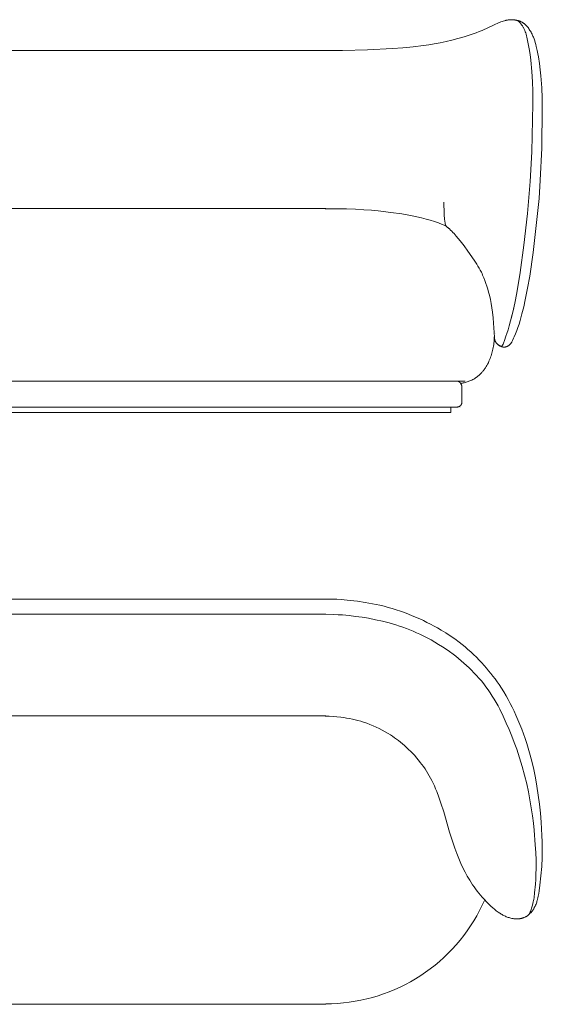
# Model space of a CAD drawing. Header units: millimetres. Extents: x 4566 to 7929, y -7627 to -5647.
# Tile 3 of 3: x 6879 to 7929, y -7627 to -5647. Entities that reach past the tile are written whole.
import ezdxf

# ---------------------------------------------------------------- set-up
doc = ezdxf.new("R2010")
doc.units = ezdxf.units.MM
doc.header["$MEASUREMENT"] = 0
doc.layers.add('Default', color=7, linetype='Continuous', lineweight=18, true_color=0x000000)

msp = doc.modelspace()

# ---------------------------------------------------------------- linework, layer by layer
at = {"layer": 'Default'}
for p, q in [((7832.9, -5657.3), (7808.3, -5668.7)), ((7841.3, -5653.6), (7832.9, -5657.3)), ((7846.1, -5651.7), (7841.3, -5653.6)), ((7848.5, -5650.8), (7846.1, -5651.7)), ((7850.9, -5650), (7848.5, -5650.8)), ((7853.4, -5649.2), (7850.9, -5650)), ((7854.6, -5648.9), (7853.4, -5649.2)), ((7855.8, -5648.6), (7854.6, -5648.9)), ((7857, -5648.3), (7855.8, -5648.6)), ((7858.2, -5648), (7857, -5648.3)), ((7859.4, -5647.8), (7858.2, -5648)), ((7860.6, -5647.6), (7859.4, -5647.8)), ((7861.5, -5647.5), (7860.6, -5647.6)), ((7862.3, -5647.4), (7861.5, -5647.5)), ((7863.1, -5647.3), (7862.3, -5647.4)), ((7864, -5647.3), (7863.1, -5647.3)), ((7864.8, -5647.2), (7864, -5647.3)), ((7865.7, -5647.2), (7864.8, -5647.2)), ((7866.5, -5647.2), (7865.7, -5647.2)), ((7867.4, -5647.2), (7866.5, -5647.2)), ((7869, -5647.2), (7867.4, -5647.2)), ((7870.7, -5647.3), (7869, -5647.2)), ((7870.1, -5647.2), (7869.7, -5647.2)), ((7870.9, -5647.3), (7870.1, -5647.2)), ((7872.4, -5647.5), (7870.7, -5647.3)), ((7871.7, -5647.3), (7870.9, -5647.3)), ((7872.5, -5647.4), (7871.7, -5647.3)), ((7874.1, -5647.7), (7872.4, -5647.5)), ((7873.3, -5647.5), (7872.5, -5647.4)), ((7873.9, -5647.6), (7873.3, -5647.5)), ((7874.5, -5647.7), (7873.9, -5647.6)), ((7875.2, -5647.8), (7874.1, -5647.7)), ((7875, -5647.8), (7874.5, -5647.7)), ((7875.5, -5647.9), (7875, -5647.8)), ((7876.3, -5648), (7875.2, -5647.8)), ((7876, -5648), (7875.5, -5647.9)), ((7876.5, -5648.1), (7876, -5648)), ((7877.4, -5648.2), (7876.3, -5648)), ((7876.9, -5648.2), (7876.5, -5648.1)), ((7877.4, -5648.4), (7876.9, -5648.2)), ((7878.4, -5648.5), (7877.4, -5648.2)), ((7877.8, -5648.5), (7877.4, -5648.4)), ((7878.3, -5648.7), (7877.8, -5648.5)), ((7878.6, -5648.8), (7878.3, -5648.7)), ((7879.5, -5648.7), (7878.4, -5648.5)), ((7879, -5649), (7878.6, -5648.8)), ((7879.4, -5649.1), (7879, -5649)), ((7879.7, -5649.3), (7879.4, -5649.1)), ((7880.6, -5649), (7879.5, -5648.7)), ((7880.1, -5649.4), (7879.7, -5649.3)), ((7880.4, -5649.6), (7880.1, -5649.4)), ((7880.7, -5649.8), (7880.4, -5649.6)), ((7881.7, -5649.3), (7880.6, -5649)), ((7881, -5650), (7880.7, -5649.8)), ((7881.2, -5650.2), (7881, -5650)), ((7881.5, -5650.3), (7881.2, -5650.2)), ((7881.7, -5650.5), (7881.5, -5650.3)), ((7882.7, -5649.7), (7881.7, -5649.3)), ((7881.9, -5650.7), (7881.7, -5650.5)), ((7882.2, -5650.9), (7881.9, -5650.7)), ((7882.5, -5651.1), (7882.2, -5650.9)), ((7882.7, -5651.4), (7882.5, -5651.1)), ((7883.8, -5650), (7882.7, -5649.7)), ((7883, -5651.6), (7882.7, -5651.4)), ((7883.3, -5651.9), (7883, -5651.6)), ((7883.6, -5652.2), (7883.3, -5651.9)), ((7884.2, -5652.8), (7883.6, -5652.2)), ((7884.8, -5650.4), (7883.8, -5650)), ((7884.8, -5653.6), (7884.2, -5652.8)), ((7885.8, -5650.9), (7884.8, -5650.4)), ((7885.5, -5654.3), (7884.8, -5653.6)), ((7886.2, -5655.2), (7885.5, -5654.3)), ((7886.8, -5651.3), (7885.8, -5650.9)), ((7886.9, -5656.1), (7886.2, -5655.2)), ((7887.8, -5651.8), (7886.8, -5651.3)), ((7887.7, -5657.2), (7886.9, -5656.1)), ((7888.5, -5658.3), (7887.7, -5657.2)), ((7888.8, -5652.3), (7887.8, -5651.8)), ((7889.3, -5659.5), (7888.5, -5658.3)), ((7889.3, -5652.6), (7888.8, -5652.3)), ((7889.7, -5652.9), (7889.3, -5652.6)), ((7890, -5660.7), (7889.3, -5659.5)), ((7890.2, -5653.2), (7889.7, -5652.9)), ((7890.8, -5661.9), (7890, -5660.7)), ((7890.7, -5653.5), (7890.2, -5653.2)), ((7891.4, -5654), (7890.7, -5653.5)), ((7891.1, -5662.6), (7890.8, -5661.9)), ((7891.5, -5663.2), (7891.1, -5662.6)), ((7892.1, -5654.5), (7891.4, -5654)), ((7892.8, -5655), (7892.1, -5654.5)), ((7893.4, -5655.5), (7892.8, -5655)), ((7894.1, -5656.1), (7893.4, -5655.5)), ((7894.8, -5656.7), (7894.1, -5656.1)), ((7895.4, -5657.3), (7894.8, -5656.7)), ((7896, -5657.9), (7895.4, -5657.3)), ((7896.7, -5658.5), (7896, -5657.9)), ((7897.3, -5659.1), (7896.7, -5658.5)), ((7898.5, -5660.4), (7897.3, -5659.1)), ((7899.6, -5661.8), (7898.5, -5660.4)), ((7900.8, -5663.2), (7899.6, -5661.8)), ((7772.1, -5681.7), (7759.7, -5685.2)), ((7784.2, -5677.9), (7772.1, -5681.7)), ((7790.3, -5675.8), (7784.2, -5677.9)), ((7796.3, -5673.5), (7790.3, -5675.8)), ((7802.3, -5671.2), (7796.3, -5673.5)), ((7808.3, -5668.7), (7802.3, -5671.2)), ((7892.2, -5664.6), (7891.5, -5663.2)), ((7892.9, -5666), (7892.2, -5664.6)), ((7893.5, -5667.4), (7892.9, -5666)), ((7894.1, -5668.8), (7893.5, -5667.4)), ((7895, -5671.3), (7894.1, -5668.8)), ((7896, -5673.9), (7895, -5671.3)), ((7896.8, -5676.6), (7896, -5673.9)), ((7897.7, -5679.5), (7896.8, -5676.6)), ((7898.5, -5682.4), (7897.7, -5679.5)), ((7899.3, -5685.6), (7898.5, -5682.4)), ((7902.1, -5664.9), (7900.8, -5663.2)), ((7903.3, -5666.8), (7902.1, -5664.9)), ((7904.6, -5668.6), (7903.3, -5666.8)), ((7905.8, -5670.5), (7904.6, -5668.6)), ((7906.9, -5672.5), (7905.8, -5670.5)), ((7908, -5674.5), (7906.9, -5672.5)), ((7909, -5676.6), (7908, -5674.5)), ((7910, -5678.7), (7909, -5676.6)), ((7910.7, -5680.4), (7910, -5678.7)), ((7911.5, -5682.2), (7910.7, -5680.4)), ((7912.2, -5683.9), (7911.5, -5682.2)), ((7669.9, -5701.7), (7649, -5703.6)), ((7690.9, -5699.2), (7669.9, -5701.7)), ((7701.4, -5697.6), (7690.9, -5699.2)), ((7712, -5695.9), (7701.4, -5697.6)), ((7724, -5693.6), (7712, -5695.9)), ((7736, -5691.1), (7724, -5693.6)), ((7747.9, -5688.3), (7736, -5691.1)), ((7759.7, -5685.2), (7747.9, -5688.3)), ((7900, -5688.7), (7899.3, -5685.6)), ((7901.3, -5695.5), (7900, -5688.7)), ((7903.1, -5705.9), (7901.3, -5695.5)), ((7912.8, -5685.7), (7912.2, -5683.9)), ((7914.1, -5689.4), (7912.8, -5685.7)), ((7915.3, -5693.2), (7914.1, -5689.4)), ((7916.3, -5697.1), (7915.3, -5693.2)), ((7917.3, -5701.1), (7916.3, -5697.1)), ((7919.2, -5709.2), (7917.3, -5701.1)), ((6263.8, -5709), (7494.6, -5709)), ((7528.1, -5708.8), (7492.9, -5709)), ((7578, -5707.7), (7528.1, -5708.8)), ((7628.3, -5705.1), (7578, -5707.7)), ((7649, -5703.6), (7628.3, -5705.1)), ((7904.7, -5717.1), (7903.1, -5705.9)), ((7906.1, -5728.4), (7904.7, -5717.1)), ((7920.4, -5715.6), (7919.2, -5709.2)), ((7921.6, -5722.1), (7920.4, -5715.6)), ((7923.5, -5735.2), (7921.6, -5722.1)), ((7908.2, -5751.4), (7906.1, -5728.4)), ((7925.1, -5748.1), (7923.5, -5735.2)), ((7909.5, -5772), (7908.2, -5751.4)), ((7926.4, -5760.4), (7925.1, -5748.1)), ((7928.2, -5784.1), (7926.4, -5760.4)), ((7910.2, -5790.6), (7909.5, -5772)), ((7910.5, -5816.3), (7910.2, -5790.6)), ((7929.1, -5805.2), (7928.2, -5784.1)), ((7908.2, -5913.1), (7910.5, -5816.3)), ((7929.4, -5824.6), (7929.1, -5805.2)), ((7928.3, -5905.6), (7929.4, -5824.6)), ((7905.1, -5972.7), (7908.2, -5913.1)), ((7925.4, -5970), (7928.3, -5905.6)), ((7899.6, -6036.6), (7905.1, -5972.7)), ((7922.8, -6006.5), (7925.4, -5970)), ((7731.7, -6013.8), (7731.8, -6021.8)), ((7919.4, -6043), (7922.8, -6006.5)), ((6263.8, -6027), (7494.6, -6027)), ((7493.1, -6027.2), (7535.8, -6027.7)), ((7535.8, -6027.7), (7554.2, -6028.4)), ((7554.2, -6028.4), (7570.8, -6029.3)), ((7570.8, -6029.3), (7585.9, -6030.4)), ((7585.9, -6030.4), (7599.8, -6031.7)), ((7599.8, -6031.7), (7624.7, -6034.6)), ((7624.7, -6034.6), (7647.3, -6037.9)), ((7647.3, -6037.9), (7657.8, -6039.7)), ((7731.8, -6021.8), (7732, -6030.4)), ((7732, -6030.4), (7732.4, -6039.3)), ((7892.4, -6100.6), (7899.6, -6036.6)), ((7657.8, -6039.7), (7667.9, -6041.6)), ((7667.9, -6041.6), (7677.5, -6043.6)), ((7677.5, -6043.6), (7686.8, -6045.7)), ((7686.8, -6045.7), (7695.7, -6048)), ((7695.7, -6048), (7704.3, -6050.5)), ((7704.3, -6050.5), (7712.5, -6053.1)), ((7712.5, -6053.1), (7720.5, -6055.8)), ((7720.5, -6055.8), (7728.2, -6058.7)), ((7728.2, -6058.7), (7735.6, -6061.7)), ((7732.4, -6039.3), (7733.1, -6048.1)), ((7733.1, -6048.1), (7733.5, -6052.3)), ((7733.5, -6052.3), (7734, -6056.2)), ((7734, -6056.2), (7734.2, -6057.3)), ((7734.2, -6057.3), (7734.3, -6057.8)), ((7734.3, -6057.8), (7734.4, -6058.3)), ((7734.4, -6058.3), (7734.4, -6058.6)), ((7734.4, -6058.6), (7734.5, -6058.8)), ((7910.9, -6115.6), (7919.4, -6043)), ((7734.5, -6058.8), (7734.6, -6059.1)), ((7734.6, -6059.1), (7734.7, -6059.3)), ((7734.7, -6059.3), (7734.7, -6059.6)), ((7734.7, -6059.6), (7734.8, -6059.8)), ((7734.8, -6059.8), (7734.9, -6059.9)), ((7734.9, -6059.9), (7734.9, -6060.1)), ((7734.9, -6060.1), (7735, -6060.2)), ((7735, -6060.2), (7735, -6060.3)), ((7735, -6060.3), (7735.1, -6060.4)), ((7735.1, -6060.4), (7735.2, -6060.6)), ((7735.2, -6060.6), (7735.3, -6060.8)), ((7735.3, -6060.8), (7735.4, -6060.9)), ((7735.4, -6060.9), (7735.5, -6061.1)), ((7735.5, -6061.1), (7735.6, -6061.2)), ((7735.6, -6061.2), (7735.7, -6061.3)), ((7737.7, -6063.4), (7735.6, -6061.7)), ((7735.7, -6061.3), (7735.8, -6061.5)), ((7735.8, -6061.5), (7735.9, -6061.6)), ((7735.9, -6061.6), (7736, -6061.8)), ((7736, -6061.8), (7736.3, -6062)), ((7736.3, -6062), (7736.5, -6062.3)), ((7736.5, -6062.3), (7736.8, -6062.6)), ((7736.8, -6062.6), (7737, -6062.8)), ((7737, -6062.8), (7737.3, -6063.1)), ((7737.3, -6063.1), (7737.8, -6063.6)), ((7740.3, -6065.6), (7737.7, -6063.4)), ((7737.8, -6063.6), (7741.9, -6067.2)), ((7742.7, -6067.8), (7740.3, -6065.6)), ((7745.1, -6070.1), (7742.7, -6067.8)), ((7747.5, -6072.4), (7745.1, -6070.1)), ((7749.8, -6074.8), (7747.5, -6072.4)), ((7752, -6077.3), (7749.8, -6074.8)), ((7756.4, -6082.3), (7752, -6077.3)), ((7760.5, -6087.1), (7756.4, -6082.3)), ((7764.5, -6092.1), (7760.5, -6087.1)), ((7772.3, -6102.1), (7764.5, -6092.1)), ((7779.8, -6112.4), (7772.3, -6102.1)), ((7792.5, -6130.7), (7779.8, -6112.4)), ((7884.9, -6155.4), (7892.4, -6100.6)), ((7904.1, -6163.1), (7910.9, -6115.6)), ((7797.6, -6138.7), (7792.5, -6130.7)), ((7800.1, -6142.7), (7797.6, -6138.7)), ((7802.5, -6146.8), (7800.1, -6142.7)), ((7804.8, -6150.9), (7802.5, -6146.8)), ((7807, -6155.2), (7804.8, -6150.9)), ((7808.3, -6157.9), (7807, -6155.2)), ((7878.1, -6196.7), (7884.9, -6155.4)), ((7809.5, -6160.6), (7808.3, -6157.9)), ((7811.9, -6166.2), (7809.5, -6160.6)), ((7814.1, -6171.8), (7811.9, -6166.2)), ((7816.2, -6177.5), (7814.1, -6171.8)), ((7818.1, -6183.3), (7816.2, -6177.5)), ((7900, -6186.8), (7904.1, -6163.1)), ((7820, -6189.2), (7818.1, -6183.3)), ((7821.6, -6195.2), (7820, -6189.2)), ((7823.1, -6201.1), (7821.6, -6195.2)), ((7874.1, -6217.1), (7878.1, -6196.7)), ((7895.3, -6210.3), (7900, -6186.8)), ((7825, -6209.6), (7823.1, -6201.1)), ((7826.6, -6218.1), (7825, -6209.6)), ((7871.4, -6229.6), (7874.1, -6217.1)), ((7892.2, -6224.4), (7895.3, -6210.3)), ((7827.9, -6226.7), (7826.6, -6218.1)), ((7829.1, -6235.3), (7827.9, -6226.7)), ((7830.4, -6246.5), (7829.1, -6235.3)), ((7872, -6227.1), (7865.7, -6252.5)), ((7866.7, -6248.6), (7871.4, -6229.6)), ((7888.6, -6238.5), (7892.2, -6224.4)), ((7831.4, -6257.7), (7830.4, -6246.5)), ((7865.7, -6252.5), (7863, -6262.5)), ((7882.6, -6259.2), (7884.7, -6252.4)), ((7884.7, -6252.4), (7888.6, -6238.5)), ((7833.1, -6285.4), (7831.4, -6257.7)), ((7860.6, -6271), (7858.3, -6278)), ((7863, -6262.5), (7860.6, -6271)), ((7875.7, -6278.6), (7878.1, -6272.4)), ((7878.1, -6272.4), (7880.3, -6266.1)), ((7880.3, -6266.1), (7882.6, -6259.2)), ((7832.4, -6294.4), (7832.1, -6297.5)), ((7832.7, -6291.3), (7832.4, -6294.4)), ((7832.9, -6288.2), (7832.7, -6291.3)), ((7833, -6285), (7832.9, -6288.2)), ((7832.9, -6288.3), (7833, -6288.8)), ((7833, -6288.8), (7833.1, -6289.2)), ((7833.1, -6286.3), (7833.1, -6285.4)), ((7833.2, -6287.1), (7833.1, -6286.3)), ((7833.1, -6289.2), (7833.3, -6289.7)), ((7833.3, -6288), (7833.2, -6287.1)), ((7833.5, -6288.9), (7833.3, -6288)), ((7833.3, -6289.7), (7833.4, -6290.2)), ((7833.4, -6290.2), (7833.6, -6290.7)), ((7833.6, -6289.7), (7833.5, -6288.9)), ((7833.7, -6290.1), (7833.6, -6289.7)), ((7833.6, -6290.7), (7833.7, -6291.2)), ((7833.8, -6290.6), (7833.7, -6290.1)), ((7833.7, -6291.2), (7833.9, -6291.6)), ((7833.9, -6291), (7833.8, -6290.6)), ((7834, -6291.4), (7833.9, -6291)), ((7833.9, -6291.6), (7834.1, -6292.1)), ((7834.2, -6291.8), (7834, -6291.4)), ((7834.1, -6292.1), (7834.3, -6292.6)), ((7834.3, -6292.2), (7834.2, -6291.8)), ((7834.4, -6292.6), (7834.3, -6292.2)), ((7834.3, -6292.6), (7834.5, -6293)), ((7834.6, -6293.1), (7834.4, -6292.6)), ((7834.5, -6293), (7834.7, -6293.5)), ((7834.7, -6293.5), (7834.6, -6293.1)), ((7834.7, -6293.5), (7834.9, -6293.9)), ((7834.9, -6293.9), (7834.7, -6293.5)), ((7834.9, -6293.9), (7835.2, -6294.4)), ((7835.1, -6294.3), (7834.9, -6293.9)), ((7835.3, -6294.6), (7835.1, -6294.3)), ((7835.2, -6294.4), (7835.4, -6294.8)), ((7835.5, -6295), (7835.3, -6294.6)), ((7835.4, -6278.4), (7835.5, -6278.4)), ((7835.4, -6294.8), (7835.7, -6295.2)), ((7835.7, -6295.4), (7835.5, -6295)), ((7835.7, -6295.2), (7835.9, -6295.7)), ((7835.8, -6295.7), (7835.7, -6295.4)), ((7836, -6296), (7835.8, -6295.7)), ((7835.9, -6295.7), (7836.2, -6296)), ((7836.2, -6296.3), (7836, -6296)), ((7836.3, -6294.9), (7836.2, -6295)), ((7836.2, -6296), (7836.4, -6296.4)), ((7836.4, -6296.5), (7836.2, -6296.3)), ((7836.4, -6296.4), (7836.6, -6296.7)), ((7853.3, -6292.5), (7851.2, -6297.9)), ((7856.4, -6283.9), (7853.3, -6292.5)), ((7858.3, -6278), (7856.4, -6283.9)), ((7867.1, -6296.9), (7867.5, -6296.3)), ((7867.5, -6296.3), (7867.9, -6295.6)), ((7867.9, -6295.6), (7868.2, -6295)), ((7868.2, -6295), (7868.9, -6293.7)), ((7868.9, -6293.7), (7869.6, -6292.3)), ((7869.6, -6292.3), (7871.7, -6287.9)), ((7871.7, -6287.9), (7873.1, -6284.8)), ((7873.1, -6284.8), (7875.7, -6278.6)), ((7828.9, -6315.2), (7828.1, -6317.9)), ((7829.5, -6312.3), (7828.9, -6315.2)), ((7830.2, -6309.4), (7829.5, -6312.3)), ((7830.7, -6306.5), (7830.2, -6309.4)), ((7831.2, -6303.6), (7830.7, -6306.5)), ((7831.7, -6300.6), (7831.2, -6303.6)), ((7832.1, -6297.5), (7831.7, -6300.6)), ((7836.6, -6296.8), (7836.4, -6296.5)), ((7836.6, -6296.7), (7836.9, -6297)), ((7836.8, -6297.1), (7836.6, -6296.8)), ((7837, -6297.3), (7836.8, -6297.1)), ((7836.9, -6297), (7837.1, -6297.3)), ((7837.2, -6297.6), (7837, -6297.3)), ((7837.1, -6297.3), (7837.4, -6297.7)), ((7837.4, -6297.8), (7837.2, -6297.6)), ((7837.4, -6297.7), (7837.6, -6298)), ((7837.6, -6298.1), (7837.4, -6297.8)), ((7837.6, -6298), (7837.9, -6298.3)), ((7837.8, -6298.3), (7837.6, -6298.1)), ((7838.1, -6298.6), (7837.8, -6298.3)), ((7837.9, -6298.3), (7838.2, -6298.6)), ((7838.5, -6299.1), (7838.1, -6298.6)), ((7838.2, -6298.6), (7838.4, -6298.9)), ((7838.4, -6298.9), (7838.7, -6299.2)), ((7839, -6299.5), (7838.5, -6299.1)), ((7838.7, -6299.2), (7839, -6299.5)), ((7839, -6299.5), (7839.3, -6299.8)), ((7839.2, -6299.7), (7839, -6299.5)), ((7839.5, -6299.9), (7839.2, -6299.7)), ((7839.3, -6299.8), (7839.6, -6300)), ((7839.8, -6300.1), (7839.5, -6299.9)), ((7839.6, -6300), (7839.9, -6300.3)), ((7840.1, -6300.3), (7839.8, -6300.1)), ((7839.9, -6300.3), (7840.2, -6300.6)), ((7840.4, -6300.6), (7840.1, -6300.3)), ((7840.2, -6300.6), (7840.5, -6300.8)), ((7840.7, -6300.8), (7840.4, -6300.6)), ((7840.5, -6300.8), (7840.8, -6301.1)), ((7841.4, -6301.3), (7840.7, -6300.8)), ((7840.8, -6301.1), (7841.2, -6301.4)), ((7841.2, -6301.4), (7841.5, -6301.6)), ((7842.1, -6301.7), (7841.4, -6301.3)), ((7841.5, -6301.6), (7841.8, -6301.8)), ((7841.8, -6301.8), (7842.2, -6302.1)), ((7842.5, -6301.9), (7842.1, -6301.7)), ((7842.2, -6302.1), (7842.5, -6302.3)), ((7842.9, -6302.2), (7842.5, -6301.9)), ((7842.5, -6302.3), (7842.9, -6302.5)), ((7843.2, -6302.3), (7842.9, -6302.2)), ((7842.9, -6302.5), (7843.2, -6302.7)), ((7843.6, -6302.5), (7843.2, -6302.3)), ((7843.2, -6302.7), (7843.6, -6302.9)), ((7844, -6302.7), (7843.6, -6302.5)), ((7843.6, -6302.9), (7843.9, -6303.1)), ((7843.9, -6303.1), (7844.3, -6303.3)), ((7844.3, -6302.9), (7844, -6302.7)), ((7844.6, -6303), (7844.3, -6302.9)), ((7844.3, -6303.3), (7844.6, -6303.5)), ((7845, -6303.1), (7844.6, -6303)), ((7844.6, -6303.5), (7845, -6303.7)), ((7845.1, -6303.2), (7845, -6303.1)), ((7845, -6303.7), (7845.4, -6303.9)), ((7845.3, -6303.2), (7845.1, -6303.2)), ((7845.4, -6303.3), (7845.3, -6303.2)), ((7845.6, -6303.3), (7845.4, -6303.3)), ((7845.4, -6303.9), (7845.8, -6304)), ((7845.7, -6303.4), (7845.6, -6303.3)), ((7845.9, -6303.4), (7845.7, -6303.4)), ((7845.8, -6304), (7846.3, -6304.3)), ((7846, -6303.4), (7845.9, -6303.4)), ((7846.1, -6303.5), (7846, -6303.4)), ((7846.3, -6303.5), (7846.1, -6303.5)), ((7846.4, -6303.5), (7846.3, -6303.5)), ((7846.3, -6304.3), (7846.8, -6304.5)), ((7846.5, -6303.5), (7846.4, -6303.5)), ((7846.7, -6303.5), (7846.5, -6303.5)), ((7846.8, -6303.5), (7846.7, -6303.5)), ((7846.9, -6303.5), (7846.8, -6303.5)), ((7846.8, -6304.5), (7847.3, -6304.6)), ((7847, -6303.5), (7846.9, -6303.5)), ((7847.1, -6303.5), (7847, -6303.5)), ((7847.3, -6303.5), (7847.1, -6303.5)), ((7847.4, -6303.5), (7847.3, -6303.5)), ((7847.3, -6304.6), (7847.8, -6304.8)), ((7847.5, -6303.5), (7847.4, -6303.5)), ((7847.4, -6303.5), (7847.4, -6303.5)), ((7847.6, -6303.5), (7847.5, -6303.5)), ((7847.5, -6303.5), (7847.5, -6303.5)), ((7847.7, -6303.4), (7847.6, -6303.5)), ((7847.6, -6303.5), (7847.6, -6303.5)), ((7847.8, -6303.4), (7847.7, -6303.4)), ((7847.7, -6303.4), (7847.7, -6303.4)), ((7847.9, -6303.4), (7847.8, -6303.4)), ((7847.8, -6303.4), (7847.8, -6303.4)), ((7847.8, -6304.8), (7848.3, -6304.9)), ((7848, -6303.4), (7847.9, -6303.4)), ((7847.9, -6303.4), (7847.9, -6303.4)), ((7848.1, -6303.3), (7848, -6303.3)), ((7848, -6303.3), (7848, -6303.4)), ((7848.2, -6303.3), (7848.1, -6303.3)), ((7848.1, -6303.3), (7848.1, -6303.3)), ((7848.3, -6303.2), (7848.2, -6303.3)), ((7848.2, -6303.3), (7848.2, -6303.3)), ((7848.4, -6303.2), (7848.3, -6303.2)), ((7848.3, -6303.2), (7848.3, -6303.2)), ((7848.3, -6304.9), (7848.8, -6305.1)), ((7848.5, -6303.1), (7848.4, -6303.2)), ((7848.4, -6303.2), (7848.4, -6303.2)), ((7848.6, -6303.1), (7848.5, -6303.1)), ((7848.5, -6303.1), (7848.5, -6303.1)), ((7848.5, -6303.1), (7848.5, -6303.1)), ((7848.7, -6303), (7848.6, -6303)), ((7848.6, -6303), (7848.6, -6303.1)), ((7848.8, -6302.9), (7848.7, -6303)), ((7848.7, -6303), (7848.7, -6303)), ((7848.9, -6302.8), (7848.8, -6302.8)), ((7848.8, -6302.8), (7848.8, -6302.9)), ((7848.8, -6302.9), (7848.8, -6302.9)), ((7848.8, -6305.1), (7849.3, -6305.2)), ((7849, -6302.7), (7848.9, -6302.8)), ((7848.9, -6302.8), (7848.9, -6302.8)), ((7849.1, -6302.6), (7849, -6302.6)), ((7849, -6302.6), (7849, -6302.7)), ((7849.2, -6302.5), (7849.1, -6302.5)), ((7849.1, -6302.5), (7849.1, -6302.6)), ((7849.3, -6302.2), (7849.2, -6302.3)), ((7849.2, -6302.3), (7849.2, -6302.4)), ((7849.2, -6302.4), (7849.2, -6302.5)), ((7849.5, -6302), (7849.3, -6302.2)), ((7849.3, -6305.2), (7849.9, -6305.3)), ((7849.6, -6301.8), (7849.5, -6302)), ((7849.7, -6301.6), (7849.6, -6301.8)), ((7849.9, -6301.1), (7849.7, -6301.6)), ((7850.2, -6300.5), (7849.9, -6301.1)), ((7849.9, -6305.3), (7850.4, -6305.4)), ((7850.5, -6299.7), (7850.2, -6300.5)), ((7850.4, -6305.4), (7850.9, -6305.5)), ((7851.2, -6297.9), (7850.5, -6299.7)), ((7850.9, -6305.5), (7851.5, -6305.5)), ((7851.5, -6305.5), (7852, -6305.6)), ((7852, -6305.6), (7852.3, -6305.6)), ((7852.3, -6305.6), (7852.5, -6305.6)), ((7852.5, -6305.6), (7852.8, -6305.6)), ((7852.8, -6305.6), (7853.1, -6305.6)), ((7853.1, -6305.6), (7853.3, -6305.6)), ((7853.3, -6305.6), (7853.6, -6305.5)), ((7853.6, -6305.5), (7853.9, -6305.5)), ((7853.9, -6305.5), (7854.1, -6305.5)), ((7854.1, -6305.5), (7854.5, -6305.5)), ((7854.5, -6305.5), (7854.8, -6305.4)), ((7854.8, -6305.4), (7855.1, -6305.4)), ((7855.1, -6305.4), (7855.5, -6305.3)), ((7855.5, -6305.3), (7855.8, -6305.2)), ((7855.8, -6305.2), (7856.1, -6305.1)), ((7856.1, -6305.1), (7856.4, -6305.1)), ((7856.4, -6305.1), (7856.8, -6305)), ((7856.8, -6305), (7857.1, -6304.9)), ((7857.1, -6304.9), (7857.4, -6304.8)), ((7857.4, -6304.8), (7857.7, -6304.7)), ((7857.7, -6304.7), (7858.1, -6304.5)), ((7858.1, -6304.5), (7858.4, -6304.4)), ((7858.4, -6304.4), (7858.7, -6304.3)), ((7858.7, -6304.3), (7859, -6304.1)), ((7859, -6304.1), (7859.3, -6304)), ((7859.3, -6304), (7859.6, -6303.8)), ((7859.6, -6303.8), (7859.9, -6303.7)), ((7859.9, -6303.7), (7860.2, -6303.5)), ((7860.2, -6303.5), (7860.5, -6303.3)), ((7860.5, -6303.3), (7860.8, -6303.2)), ((7860.8, -6303.2), (7861.1, -6303)), ((7861.1, -6303), (7861.4, -6302.8)), ((7861.4, -6302.8), (7861.7, -6302.6)), ((7861.7, -6302.6), (7861.9, -6302.4)), ((7861.9, -6302.4), (7862.2, -6302.2)), ((7862.2, -6302.2), (7862.5, -6302)), ((7862.5, -6302), (7862.8, -6301.8)), ((7862.8, -6301.8), (7863, -6301.6)), ((7863, -6301.6), (7863.3, -6301.4)), ((7863.3, -6301.4), (7863.5, -6301.1)), ((7863.5, -6301.1), (7863.8, -6300.9)), ((7863.8, -6300.9), (7864, -6300.6)), ((7864, -6300.6), (7864.3, -6300.4)), ((7864.3, -6300.4), (7864.6, -6300.1)), ((7864.6, -6300.1), (7864.8, -6299.8)), ((7864.8, -6299.8), (7865.1, -6299.6)), ((7865.1, -6299.6), (7865.3, -6299.3)), ((7865.3, -6299.3), (7865.8, -6298.7)), ((7865.8, -6298.7), (7866.2, -6298.1)), ((7866.2, -6298.1), (7866.7, -6297.5)), ((7866.7, -6297.5), (7867.1, -6296.9)), ((7822.3, -6334.1), (7821, -6336.9)), ((7823.6, -6331.2), (7822.3, -6334.1)), ((7824.6, -6328.6), (7823.6, -6331.2)), ((7825.6, -6326), (7824.6, -6328.6)), ((7826.5, -6323.4), (7825.6, -6326)), ((7827.3, -6320.7), (7826.5, -6323.4)), ((7828.1, -6317.9), (7827.3, -6320.7)), ((7808.9, -6355.4), (7807.9, -6356.5)), ((7809.8, -6354.4), (7808.9, -6355.4)), ((7810.7, -6353.2), (7809.8, -6354.4)), ((7811.6, -6352.1), (7810.7, -6353.2)), ((7812.5, -6350.9), (7811.6, -6352.1)), ((7813.4, -6349.8), (7812.5, -6350.9)), ((7814.2, -6348.6), (7813.4, -6349.8)), ((7815.1, -6347.3), (7814.2, -6348.6)), ((7816.7, -6344.8), (7815.1, -6347.3)), ((7818.2, -6342.3), (7816.7, -6344.8)), ((7819.6, -6339.6), (7818.2, -6342.3)), ((7821, -6336.9), (7819.6, -6339.6)), ((7494.6, -6374), (6263.8, -6374)), ((7492.8, -6374), (7774.6, -6374)), ((7758.3, -6374), (7758, -6374)), ((7758.5, -6374), (7758.3, -6374)), ((7758.7, -6374), (7758.5, -6374)), ((7759, -6374.1), (7758.7, -6374)), ((7759.2, -6374.1), (7759, -6374.1)), ((7759.5, -6374.2), (7759.2, -6374.1)), ((7759.7, -6374.2), (7759.5, -6374.2)), ((7760, -6374.3), (7759.7, -6374.2)), ((7760.2, -6374.4), (7760, -6374.3)), ((7760.4, -6374.4), (7760.2, -6374.4)), ((7760.7, -6374.5), (7760.4, -6374.4)), ((7760.9, -6374.6), (7760.7, -6374.5)), ((7761.2, -6374.7), (7760.9, -6374.6)), ((7761.4, -6374.9), (7761.2, -6374.7)), ((7761.7, -6375), (7761.4, -6374.9)), ((7761.9, -6375.1), (7761.7, -6375)), ((7762.1, -6375.3), (7761.9, -6375.1)), ((7762.4, -6375.4), (7762.1, -6375.3)), ((7762.6, -6375.6), (7762.4, -6375.4)), ((7762.9, -6375.8), (7762.6, -6375.6)), ((7780.1, -6375), (7778.2, -6375.7)), ((7782.1, -6374.3), (7780.1, -6375)), ((7784, -6373.5), (7782.1, -6374.3)), ((7785.9, -6372.7), (7784, -6373.5)), ((7787.8, -6371.8), (7785.9, -6372.7)), ((7789.7, -6370.8), (7787.8, -6371.8)), ((7791.6, -6369.8), (7789.7, -6370.8)), ((7793.5, -6368.7), (7791.6, -6369.8)), ((7795.3, -6367.5), (7793.5, -6368.7)), ((7796.4, -6366.7), (7795.3, -6367.5)), ((7797.5, -6365.9), (7796.4, -6366.7)), ((7798.7, -6365.1), (7797.5, -6365.9)), ((7799.8, -6364.2), (7798.7, -6365.1)), ((7800.8, -6363.4), (7799.8, -6364.2)), ((7801.9, -6362.5), (7800.8, -6363.4)), ((7803, -6361.5), (7801.9, -6362.5)), ((7804, -6360.6), (7803, -6361.5)), ((7805, -6359.6), (7804, -6360.6)), ((7806, -6358.6), (7805, -6359.6)), ((7807, -6357.6), (7806, -6358.6)), ((7807.9, -6356.5), (7807, -6357.6)), ((7763.1, -6375.9), (7762.9, -6375.8)), ((7763.3, -6376.1), (7763.1, -6375.9)), ((7763.5, -6376.3), (7763.3, -6376.1)), ((7763.8, -6376.5), (7763.5, -6376.3)), ((7764, -6376.8), (7763.8, -6376.5)), ((7764.2, -6377), (7764, -6376.8)), ((7764.4, -6377.2), (7764.2, -6377)), ((7764.6, -6377.5), (7764.4, -6377.2)), ((7764.8, -6377.7), (7764.6, -6377.5)), ((7765, -6378), (7764.8, -6377.7)), ((7765.2, -6378.2), (7765, -6378)), ((7765.4, -6378.5), (7765.2, -6378.2)), ((7767.1, -6378.3), (7765.4, -6378.5)), ((7765.7, -6379), (7765.4, -6378.5)), ((7765.9, -6379.5), (7765.7, -6379)), ((7766.2, -6380), (7765.9, -6379.5)), ((7766.4, -6380.5), (7766.2, -6380)), ((7766.7, -6381), (7766.4, -6380.5)), ((7766.9, -6381.5), (7766.7, -6381)), ((7767.1, -6382), (7766.9, -6381.5)), ((7768.9, -6378), (7767.1, -6378.3)), ((7767.2, -6382.5), (7767.1, -6382)), ((7767.4, -6383.1), (7767.2, -6382.5)), ((7767.5, -6383.6), (7767.4, -6383.1)), ((7767.6, -6384.2), (7767.5, -6383.6)), ((7767.7, -6384.7), (7767.6, -6384.2)), ((7767.8, -6385.3), (7767.7, -6384.7)), ((7767.9, -6385.8), (7767.8, -6385.3)), ((7767.9, -6386.4), (7767.9, -6385.8)), ((7767.9, -6386.9), (7767.9, -6386.4)), ((7767.9, -6387.5), (7767.9, -6386.9)), ((7767.9, -6416.2), (7767.9, -6387.5)), ((7770.7, -6377.6), (7768.9, -6378)), ((7772.5, -6377.2), (7770.7, -6377.6)), ((7774.4, -6376.8), (7772.5, -6377.2)), ((7776.3, -6376.3), (7774.4, -6376.8)), ((7778.2, -6375.7), (7776.3, -6376.3)), ((6263.8, -6426.2), (7494.6, -6426.2)), ((7492.8, -6426.2), (7757.9, -6426.2)), ((7493.1, -6426.2), (7745.9, -6426.2)), ((7745.9, -6426.2), (7745.9, -6437.1)), ((7757.9, -6426.2), (7758.3, -6426.2)), ((7758.3, -6426.2), (7758.6, -6426.2)), ((7758.6, -6426.2), (7758.9, -6426.1)), ((7758.9, -6426.1), (7759.3, -6426.1)), ((7759.3, -6426.1), (7759.6, -6426)), ((7759.6, -6426), (7760, -6426)), ((7760, -6426), (7760.3, -6425.9)), ((7760.3, -6425.9), (7760.6, -6425.8)), ((7760.6, -6425.8), (7760.9, -6425.7)), ((7760.9, -6425.7), (7761.3, -6425.6)), ((7761.3, -6425.6), (7761.6, -6425.5)), ((7761.6, -6425.5), (7761.9, -6425.4)), ((7761.9, -6425.4), (7762.2, -6425.2)), ((7762.2, -6425.2), (7762.5, -6425.1)), ((7762.5, -6425.1), (7762.8, -6424.9)), ((7762.8, -6424.9), (7763.1, -6424.7)), ((7763.1, -6424.7), (7763.4, -6424.5)), ((7763.4, -6424.5), (7763.7, -6424.4)), ((7763.7, -6424.4), (7764, -6424.2)), ((7764, -6424.2), (7764.2, -6423.9)), ((7764.2, -6423.9), (7764.5, -6423.7)), ((7764.5, -6423.7), (7764.8, -6423.5)), ((7764.8, -6423.5), (7765, -6423.3)), ((7764.9, -6426.2), (7764.9, -6426.2)), ((7765, -6423.3), (7765.2, -6423)), ((7765.2, -6423), (7765.5, -6422.8)), ((7765.5, -6422.8), (7765.7, -6422.5)), ((7765.7, -6422.5), (7765.9, -6422.2)), ((7765.9, -6422.2), (7766.1, -6422)), ((7766.1, -6422), (7766.3, -6421.7)), ((7766.3, -6421.7), (7766.5, -6421.4)), ((7766.5, -6421.4), (7766.6, -6421.1)), ((7766.6, -6421.1), (7766.8, -6420.8)), ((7766.8, -6420.8), (7767, -6420.5)), ((7767, -6420.5), (7767.1, -6420.2)), ((7767.1, -6420.2), (7767.2, -6419.9)), ((7767.2, -6419.9), (7767.3, -6419.5)), ((7767.3, -6419.5), (7767.5, -6419.2)), ((7767.5, -6419.2), (7767.6, -6418.9)), ((7767.6, -6418.6), (7767.7, -6418.2)), ((7767.6, -6418.9), (7767.6, -6418.6)), ((7767.7, -6418.2), (7767.8, -6417.9)), ((7767.8, -6417.5), (7767.9, -6417.2)), ((7767.8, -6417.9), (7767.8, -6417.5)), ((7767.9, -6416.5), (7767.9, -6416.2)), ((7767.9, -6416.9), (7767.9, -6416.5)), ((7767.9, -6417.2), (7767.9, -6416.9)), ((6265.3, -6437.1), (7493.1, -6437.1)), ((7745.9, -6437.1), (7493.1, -6437.1)), ((7494.3, -6812.2), (6264.1, -6812.2)), ((7507.7, -6812.4), (7493.1, -6812.2)), ((7516.5, -6812.8), (7507.7, -6812.4)), ((7525.4, -6813.3), (7516.5, -6812.8)), ((7543, -6814.9), (7525.4, -6813.3)), ((7558.2, -6816.6), (7543, -6814.9)), ((7573.2, -6818.9), (7558.2, -6816.6)), ((7588.2, -6821.6), (7573.2, -6818.9)), ((7595.6, -6823.1), (7588.2, -6821.6)), ((7603, -6824.8), (7595.6, -6823.1)), ((7611.4, -6826.8), (7603, -6824.8)), ((7619.6, -6829.1), (7611.4, -6826.8)), ((7627.9, -6831.5), (7619.6, -6829.1)), ((6264.1, -6842.9), (7494.3, -6842.9)), ((7493.1, -6842.8), (7510.5, -6843.2)), ((7510.5, -6843.2), (7519.1, -6843.7)), ((7519.1, -6843.7), (7527.8, -6844.2)), ((7527.8, -6844.2), (7541, -6845.4)), ((7541, -6845.4), (7554.2, -6847)), ((7554.2, -6847), (7567.4, -6848.8)), ((7567.4, -6848.8), (7580.4, -6851)), ((7636, -6834), (7627.9, -6831.5)), ((7644.2, -6836.8), (7636, -6834)), ((7652.2, -6839.6), (7644.2, -6836.8)), ((7660.3, -6842.7), (7652.2, -6839.6)), ((7668.2, -6845.8), (7660.3, -6842.7)), ((7683.1, -6852.2), (7668.2, -6845.8)), ((7580.4, -6851), (7594.3, -6853.7)), ((7594.3, -6853.7), (7608, -6856.8)), ((7608, -6856.8), (7621.7, -6860.3)), ((7621.7, -6860.3), (7628.5, -6862.2)), ((7628.5, -6862.2), (7635.2, -6864.2)), ((7635.2, -6864.2), (7642.2, -6866.5)), ((7642.2, -6866.5), (7649.3, -6868.9)), ((7649.3, -6868.9), (7656.2, -6871.5)), ((7690.4, -6855.6), (7683.1, -6852.2)), ((7697.7, -6859.1), (7690.4, -6855.6)), ((7704.9, -6862.7), (7697.7, -6859.1)), ((7712, -6866.5), (7704.9, -6862.7)), ((7719.1, -6870.4), (7712, -6866.5)), ((7726, -6874.5), (7719.1, -6870.4)), ((7656.2, -6871.5), (7663.1, -6874.2)), ((7663.1, -6874.2), (7670, -6877)), ((7670, -6877), (7676.8, -6880)), ((7676.8, -6880), (7683.5, -6883.1)), ((7683.5, -6883.1), (7690.2, -6886.3)), ((7690.2, -6886.3), (7698.1, -6890.3)), ((7698.1, -6890.3), (7705.9, -6894.5)), ((7735.3, -6880.2), (7726, -6874.5)), ((7744.4, -6886.1), (7735.3, -6880.2)), ((7753.4, -6892.4), (7744.4, -6886.1)), ((7705.9, -6894.5), (7713.6, -6898.8)), ((7713.6, -6898.8), (7721.1, -6903.3)), ((7721.1, -6903.3), (7728.6, -6908)), ((7728.6, -6908), (7735.9, -6912.9)), ((7762.1, -6898.9), (7753.4, -6892.4)), ((7768.2, -6903.7), (7762.1, -6898.9)), ((7774.2, -6908.6), (7768.2, -6903.7)), ((7780, -6913.6), (7774.2, -6908.6)), ((7735.9, -6912.9), (7743.2, -6917.9)), ((7743.2, -6917.9), (7750.3, -6923.1)), ((7750.3, -6923.1), (7755.8, -6927.4)), ((7755.8, -6927.4), (7761.2, -6931.8)), ((7785.8, -6918.7), (7780, -6913.6)), ((7791.4, -6924), (7785.8, -6918.7)), ((7797, -6929.4), (7791.4, -6924)), ((7802.4, -6934.9), (7797, -6929.4)), ((7761.2, -6931.8), (7766.6, -6936.3)), ((7766.6, -6936.3), (7771.9, -6940.9)), ((7771.9, -6940.9), (7777.1, -6945.6)), ((7777.1, -6945.6), (7782.2, -6950.4)), ((7807.7, -6940.5), (7802.4, -6934.9)), ((7812.4, -6945.6), (7807.7, -6940.5)), ((7817.1, -6950.9), (7812.4, -6945.6)), ((7782.2, -6950.4), (7787.1, -6955.3)), ((7787.1, -6955.3), (7792, -6960.3)), ((7792, -6960.3), (7797.1, -6965.8)), ((7797.1, -6965.8), (7802.1, -6971.4)), ((7821.6, -6956.3), (7817.1, -6950.9)), ((7826, -6961.7), (7821.6, -6956.3)), ((7830.3, -6967.2), (7826, -6961.7)), ((7834.5, -6972.8), (7830.3, -6967.2)), ((7802.1, -6971.4), (7806.9, -6977)), ((7806.9, -6977), (7811.6, -6982.8)), ((7811.6, -6982.8), (7816.2, -6988.8)), ((7816.2, -6988.8), (7820.6, -6994.8)), ((7838.6, -6978.5), (7834.5, -6972.8)), ((7842.6, -6984.2), (7838.6, -6978.5)), ((7847.4, -6991.6), (7842.6, -6984.2)), ((7820.6, -6994.8), (7824.9, -7000.9)), ((7824.9, -7000.9), (7828.9, -7007.2)), ((7828.9, -7007.2), (7833, -7013.7)), ((7852.1, -6999), (7847.4, -6991.6)), ((7856.6, -7006.6), (7852.1, -6999)), ((7860.9, -7014.3), (7856.6, -7006.6)), ((7833, -7013.7), (7836.8, -7020.3)), ((7836.8, -7020.3), (7840.5, -7027.1)), ((7840.5, -7027.1), (7844, -7033.9)), ((7865, -7022), (7860.9, -7014.3)), ((7869, -7029.9), (7865, -7022)), ((6264.1, -7047.2), (7494.3, -7047.2)), ((7493.1, -7047.8), (7501, -7047.9)), ((7501, -7047.9), (7508.9, -7048.3)), ((7508.9, -7048.3), (7516.8, -7048.9)), ((7844, -7033.9), (7850.8, -7047.7)), ((7850.8, -7047.7), (7857.1, -7061.8)), ((7872.8, -7037.8), (7869, -7029.9)), ((7876.5, -7045.8), (7872.8, -7037.8)), ((7880.5, -7055.1), (7876.5, -7045.8)), ((7516.8, -7048.9), (7524.7, -7049.8)), ((7524.7, -7049.8), (7530.5, -7050.6)), ((7530.5, -7050.6), (7536.2, -7051.5)), ((7536.2, -7051.5), (7542, -7052.5)), ((7542, -7052.5), (7547.7, -7053.7)), ((7547.7, -7053.7), (7553.3, -7055)), ((7553.3, -7055), (7559, -7056.5)), ((7559, -7056.5), (7564.6, -7058.1)), ((7564.6, -7058.1), (7570.1, -7059.8)), ((7570.1, -7059.8), (7576.6, -7062)), ((7576.6, -7062), (7583, -7064.5)), ((7583, -7064.5), (7589.4, -7067.1)), ((7589.4, -7067.1), (7595.6, -7069.9)), ((7857.1, -7061.8), (7862.7, -7074.8)), ((7884.4, -7064.4), (7880.5, -7055.1)), ((7888.1, -7073.8), (7884.4, -7064.4)), ((7595.6, -7069.9), (7601.8, -7072.8)), ((7601.8, -7072.8), (7607.9, -7076)), ((7607.9, -7076), (7613.9, -7079.3)), ((7613.9, -7079.3), (7619.8, -7082.8)), ((7619.8, -7082.8), (7624.1, -7085.5)), ((7624.1, -7085.5), (7628.3, -7088.2)), ((7628.3, -7088.2), (7632.4, -7091.1)), ((7862.7, -7074.8), (7868.1, -7087.8)), ((7868.1, -7087.8), (7873.2, -7101)), ((7891.5, -7083.3), (7888.1, -7073.8)), ((7894.9, -7092.9), (7891.5, -7083.3)), ((7632.4, -7091.1), (7636.5, -7094)), ((7636.5, -7094), (7640.5, -7097)), ((7640.5, -7097), (7644.5, -7100.1)), ((7644.5, -7100.1), (7648.4, -7103.3)), ((7648.4, -7103.3), (7652.2, -7106.6)), ((7652.2, -7106.6), (7656.5, -7110.5)), ((7873.2, -7101), (7878, -7114.3)), ((7898, -7102.5), (7894.9, -7092.9)), ((7903.7, -7121.8), (7898, -7102.5)), ((7656.5, -7110.5), (7660.8, -7114.5)), ((7660.8, -7114.5), (7665, -7118.6)), ((7665, -7118.6), (7669, -7122.8)), ((7669, -7122.8), (7673, -7127.1)), ((7673, -7127.1), (7676.8, -7131.5)), ((7878, -7114.3), (7883.8, -7131.5)), ((7908.1, -7138.4), (7903.7, -7121.8)), ((7676.8, -7131.5), (7680.6, -7136)), ((7680.6, -7136), (7684.2, -7140.6)), ((7684.2, -7140.6), (7687.5, -7144.9)), ((7687.5, -7144.9), (7690.7, -7149.3)), ((7883.8, -7131.5), (7889.1, -7148.9)), ((7912.1, -7155.1), (7908.1, -7138.4)), ((7690.7, -7149.3), (7693.7, -7153.7)), ((7693.7, -7153.7), (7696.7, -7158.3)), ((7696.7, -7158.3), (7699.5, -7162.9)), ((7699.5, -7162.9), (7702.3, -7167.5)), ((7702.3, -7167.5), (7704.9, -7172.3)), ((7889.1, -7148.9), (7893.8, -7166.4)), ((7893.8, -7166.4), (7898.1, -7184.1)), ((7915.6, -7171.9), (7912.1, -7155.1)), ((7704.9, -7172.3), (7707.4, -7177.1)), ((7707.4, -7177.1), (7710.1, -7182.6)), ((7710.1, -7182.6), (7712.6, -7188.1)), ((7898.1, -7184.1), (7901.6, -7199.9)), ((7918.6, -7188.8), (7915.6, -7171.9)), ((7712.6, -7188.1), (7715.1, -7193.7)), ((7715.1, -7193.7), (7717.4, -7199.4)), ((7717.4, -7199.4), (7721.7, -7210.9)), ((7901.6, -7199.9), (7904.6, -7215.9)), ((7921.4, -7206.7), (7918.6, -7188.8)), ((7923.7, -7224.7), (7921.4, -7206.7)), ((7721.7, -7210.9), (7725.6, -7222.5)), ((7725.6, -7222.5), (7731.3, -7240.4)), ((7904.6, -7215.9), (7907.3, -7231.9)), ((7925.6, -7242.7), (7923.7, -7224.7)), ((7731.3, -7240.4), (7743.2, -7280.8)), ((7907.3, -7231.9), (7909.7, -7247.9)), ((7927.1, -7260.8), (7925.6, -7242.7)), ((7909.7, -7247.9), (7911.5, -7262.6)), ((7911.5, -7262.6), (7913, -7277.3)), ((7928.7, -7287.4), (7927.1, -7260.8)), ((7743.2, -7280.8), (7750.1, -7303)), ((7913, -7277.3), (7915.4, -7306.8)), ((7750.1, -7303), (7753.7, -7313.5)), ((7929.1, -7300.7), (7928.7, -7287.4)), ((7929.3, -7314), (7929.1, -7300.7)), ((7753.7, -7313.5), (7757.6, -7323.8)), ((7757.6, -7323.8), (7761.7, -7334.1)), ((7915.4, -7306.8), (7916.2, -7322)), ((7916.2, -7322), (7916.8, -7337.1)), ((7929, -7332), (7929.3, -7314)), ((7761.7, -7334.1), (7766, -7344.3)), ((7766, -7344.3), (7770, -7352.9)), ((7916.8, -7337.1), (7916.9, -7352.2)), ((7928.2, -7350.1), (7929, -7332)), ((7770, -7352.9), (7774.2, -7361.3)), ((7774.2, -7361.3), (7778.7, -7369.6)), ((7916.9, -7352.2), (7916.6, -7367.4)), ((7926.7, -7368.8), (7928.2, -7350.1)), ((7778.7, -7369.6), (7781, -7373.7)), ((7781, -7373.7), (7783.5, -7377.7)), ((7783.5, -7377.7), (7786.3, -7382.2)), ((7786.3, -7382.2), (7789.2, -7386.6)), ((7915.5, -7385.3), (7913.8, -7403.2)), ((7916.1, -7376.3), (7915.5, -7385.3)), ((7916.6, -7367.4), (7916.1, -7376.3)), ((7924.6, -7387.6), (7926.7, -7368.8)), ((7789.2, -7386.6), (7792.2, -7391)), ((7792.2, -7391), (7795.3, -7395.3)), ((7795.3, -7395.3), (7798.5, -7399.5)), ((7798.5, -7399.5), (7801.8, -7403.6)), ((7801.8, -7403.6), (7805.1, -7407.7)), ((7913.8, -7403.2), (7912.8, -7412.1)), ((7921.2, -7409.8), (7922.2, -7404.3)), ((7922.2, -7404.3), (7923.1, -7398.7)), ((7923.1, -7398.7), (7924.6, -7387.6)), ((7805.1, -7407.7), (7808.6, -7411.7)), ((7808.6, -7411.7), (7813.6, -7417.3)), ((7808.6, -7428.1), (7813.6, -7417.3)), ((7813.6, -7417.3), (7816.6, -7420.6)), ((7816.6, -7420.6), (7819.8, -7423.8)), ((7819.8, -7423.8), (7823, -7426.9)), ((7910.6, -7424.2), (7909.7, -7427.5)), ((7911.3, -7420.9), (7910.6, -7424.2)), ((7911.7, -7418.7), (7911.3, -7420.9)), ((7912.1, -7416.5), (7911.7, -7418.7)), ((7912.8, -7412.1), (7912.1, -7416.5)), ((7916.8, -7425.6), (7917.5, -7423.6)), ((7917.5, -7423.6), (7918.2, -7421.6)), ((7918.2, -7421.6), (7918.7, -7420.1)), ((7918.7, -7420.1), (7919.1, -7418.7)), ((7919.1, -7418.7), (7919.9, -7415.7)), ((7919.9, -7415.7), (7920.6, -7412.8)), ((7920.6, -7412.8), (7921.2, -7409.8)), ((7797.6, -7449.2), (7803.3, -7438.7)), ((7803.3, -7438.7), (7808.6, -7428.1)), ((7823, -7426.9), (7826.3, -7430)), ((7826.3, -7430), (7829.8, -7433.1)), ((7829.8, -7433.1), (7833.4, -7436.1)), ((7833.4, -7436.1), (7837, -7439)), ((7837, -7439), (7838.9, -7440.4)), ((7838.9, -7440.4), (7840.8, -7441.8)), ((7840.8, -7441.8), (7843.9, -7443.9)), ((7843.9, -7443.9), (7845.4, -7444.9)), ((7903.7, -7444.8), (7903.5, -7445.1)), ((7903.9, -7444.5), (7903.7, -7444.8)), ((7904.2, -7443.9), (7903.9, -7444.5)), ((7904.5, -7443.2), (7904.2, -7443.9)), ((7904.9, -7442.6), (7904.5, -7443.2)), ((7904.5, -7444.9), (7905.5, -7443.9)), ((7905.3, -7441.5), (7904.9, -7442.6)), ((7905.8, -7440.5), (7905.3, -7441.5)), ((7905.5, -7443.9), (7906, -7443.4)), ((7906.2, -7439.4), (7905.8, -7440.5)), ((7906, -7443.4), (7906.5, -7442.9)), ((7906.6, -7438.4), (7906.2, -7439.4)), ((7906.5, -7442.9), (7907, -7442.4)), ((7907.3, -7436.2), (7906.6, -7438.4)), ((7907, -7442.4), (7907.5, -7441.8)), ((7907.9, -7434), (7907.3, -7436.2)), ((7907.5, -7441.8), (7908, -7441.2)), ((7909.7, -7427.5), (7907.9, -7434)), ((7908, -7441.2), (7908.4, -7440.6)), ((7908.4, -7440.6), (7909.4, -7439.4)), ((7909.4, -7439.4), (7910.2, -7438.1)), ((7910.2, -7438.1), (7910.9, -7437.1)), ((7910.9, -7437.1), (7911.6, -7436)), ((7911.6, -7436), (7912.2, -7435)), ((7912.2, -7435), (7912.9, -7433.9)), ((7912.9, -7433.9), (7913.4, -7432.8)), ((7913.4, -7432.8), (7914, -7431.7)), ((7914, -7431.7), (7914.6, -7430.6)), ((7914.6, -7430.6), (7915.1, -7429.5)), ((7915.1, -7429.5), (7916, -7427.5)), ((7916, -7427.5), (7916.8, -7425.6)), ((7785.3, -7469.5), (7791.6, -7459.4)), ((7791.6, -7459.4), (7797.6, -7449.2)), ((7845.4, -7444.9), (7847, -7445.8)), ((7847, -7445.8), (7848.6, -7446.8)), ((7848.6, -7446.8), (7850.2, -7447.7)), ((7850.2, -7447.7), (7851.8, -7448.5)), ((7851.8, -7448.5), (7853.4, -7449.3)), ((7853.4, -7449.3), (7855.2, -7450.2)), ((7855.2, -7450.2), (7857, -7451)), ((7857, -7451), (7858.9, -7451.7)), ((7858.9, -7451.7), (7860.7, -7452.3)), ((7860.7, -7452.3), (7862.6, -7452.9)), ((7862.6, -7452.9), (7864.5, -7453.5)), ((7864.5, -7453.5), (7866.4, -7454)), ((7866.4, -7454), (7868.3, -7454.4)), ((7868.3, -7454.4), (7869.3, -7454.6)), ((7869.3, -7454.6), (7870.3, -7454.7)), ((7870.3, -7454.7), (7871.2, -7454.9)), ((7871.2, -7454.9), (7872.2, -7455)), ((7872.2, -7455), (7873.2, -7455.1)), ((7873.2, -7455.1), (7874.2, -7455.2)), ((7874.2, -7455.2), (7875.2, -7455.3)), ((7875.2, -7455.3), (7876.2, -7455.3)), ((7876.2, -7455.3), (7877.5, -7455.4)), ((7877.5, -7455.4), (7878.8, -7455.4)), ((7878.8, -7455.4), (7880.1, -7455.3)), ((7880.1, -7455.3), (7881.4, -7455.3)), ((7881.4, -7455.3), (7882.7, -7455.2)), ((7882.7, -7455.2), (7884, -7455)), ((7884, -7455), (7884.7, -7454.9)), ((7884.7, -7454.9), (7885.3, -7454.8)), ((7885.3, -7454.8), (7886, -7454.7)), ((7886, -7454.7), (7886.6, -7454.6)), ((7886.6, -7454.6), (7887.6, -7454.3)), ((7887.6, -7454.3), (7888.5, -7454.1)), ((7888.5, -7454.1), (7889.5, -7453.8)), ((7889.5, -7453.8), (7890.4, -7453.5)), ((7890.4, -7453.5), (7891.3, -7453.2)), ((7891.3, -7453.2), (7892.3, -7452.8)), ((7892.3, -7452.8), (7893.2, -7452.5)), ((7893.2, -7452.5), (7894.1, -7452.1)), ((7894.1, -7452.1), (7894.7, -7451.8)), ((7894.7, -7451.8), (7895.3, -7451.5)), ((7895.3, -7451.5), (7895.9, -7451.3)), ((7895.9, -7451.3), (7896.5, -7451)), ((7896.5, -7451), (7897, -7450.7)), ((7897, -7450.7), (7897.6, -7450.3)), ((7897.6, -7450.3), (7898.2, -7450)), ((7898.2, -7450), (7898.7, -7449.7)), ((7898.7, -7449.7), (7899.2, -7449.3)), ((7899.2, -7449.3), (7899.7, -7449)), ((7899.7, -7449), (7900.2, -7448.6)), ((7900.2, -7448.6), (7900.6, -7448.3)), ((7900.6, -7448.3), (7901.6, -7447.5)), ((7901.7, -7447.3), (7901.5, -7447.5)), ((7901.6, -7447.5), (7902.5, -7446.7)), ((7902, -7447.1), (7901.7, -7447.3)), ((7902.2, -7446.8), (7902, -7447.1)), ((7902.4, -7446.5), (7902.2, -7446.8)), ((7902.7, -7446.3), (7902.4, -7446.5)), ((7902.5, -7446.7), (7903.5, -7445.8)), ((7902.9, -7446), (7902.7, -7446.3)), ((7903.1, -7445.7), (7902.9, -7446)), ((7903.3, -7445.4), (7903.1, -7445.7)), ((7903.5, -7445.1), (7903.3, -7445.4)), ((7903.5, -7445.8), (7904.5, -7444.9)), ((7771.5, -7488.9), (7778.6, -7479.3)), ((7778.6, -7479.3), (7785.3, -7469.5)), ((7756.5, -7507.3), (7764.2, -7498.2)), ((7764.2, -7498.2), (7771.5, -7488.9)), ((7740.3, -7524.6), (7748.5, -7516.1)), ((7748.5, -7516.1), (7756.5, -7507.3)), ((7713.8, -7548.4), (7722.9, -7540.8)), ((7722.9, -7540.8), (7731.7, -7532.8)), ((7731.7, -7532.8), (7740.3, -7524.6)), ((7685, -7569.4), (7694.8, -7562.8)), ((7694.8, -7562.8), (7704.4, -7555.8)), ((7704.4, -7555.8), (7713.8, -7548.4)), ((7654.2, -7587.4), (7664.7, -7581.7)), ((7664.7, -7581.7), (7674.9, -7575.8)), ((7674.9, -7575.8), (7685, -7569.4)), ((7610.6, -7606.3), (7621.8, -7602.1)), ((7621.8, -7602.1), (7632.8, -7597.6)), ((7632.8, -7597.6), (7643.6, -7592.7)), ((7643.6, -7592.7), (7654.2, -7587.4)), ((7529.7, -7624.5), (7541.5, -7623.1)), ((7541.5, -7623.1), (7553.2, -7621.2)), ((7553.2, -7621.2), (7564.9, -7619)), ((7564.9, -7619), (7576.5, -7616.4)), ((7576.5, -7616.4), (7588, -7613.4)), ((7588, -7613.4), (7599.4, -7610)), ((7599.4, -7610), (7610.6, -7606.3)), ((6264.1, -7627.2), (7494.3, -7627.2)), ((7494.1, -7626.3), (7506, -7626.1)), ((7506, -7626.1), (7517.9, -7625.5)), ((7517.9, -7625.5), (7529.7, -7624.5))]:
    msp.add_line(p, q, dxfattribs=at)

doc.saveas('drawing.dxf')
